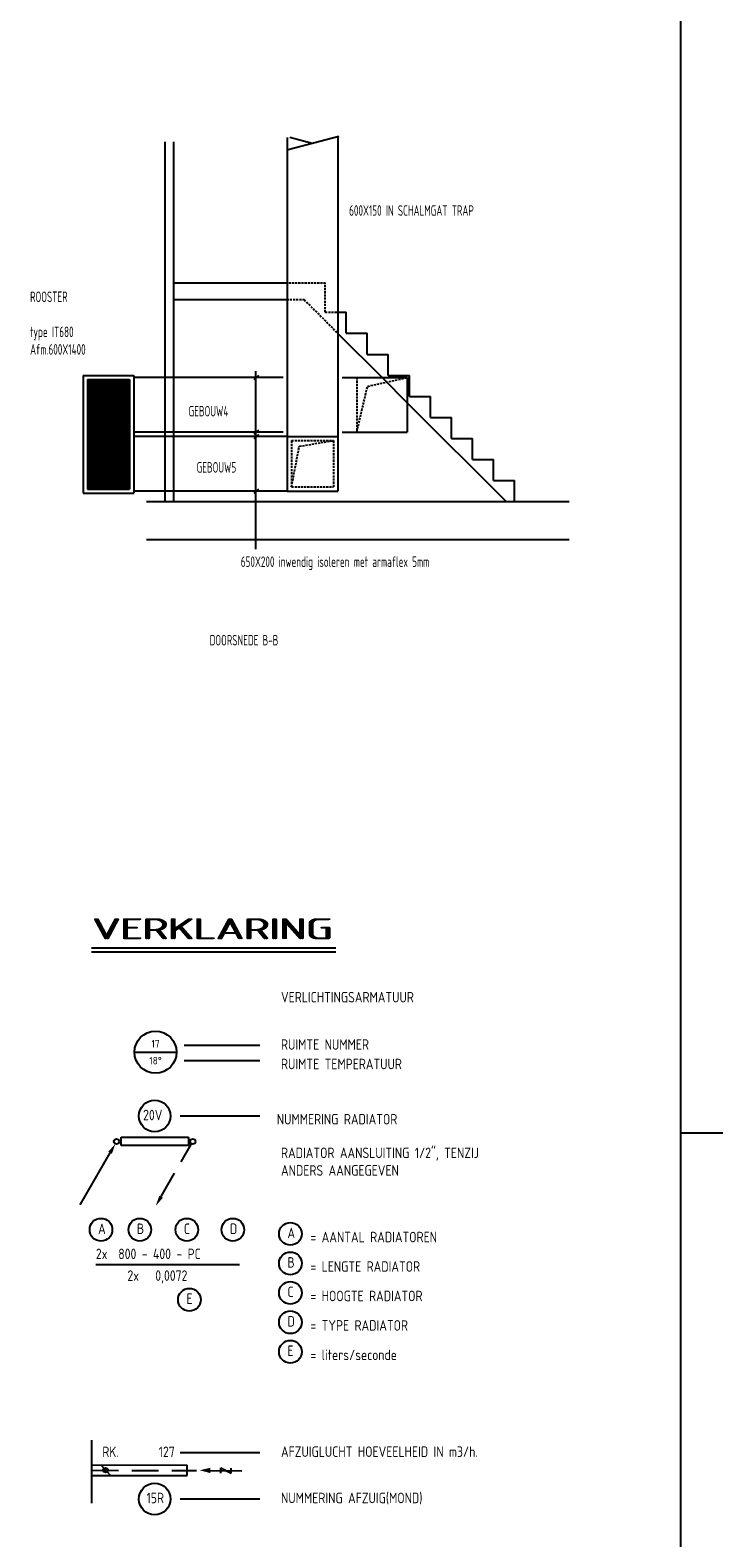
# Model space of a CAD drawing. Extents: x -132501 to 411300, y -42818 to 427495.
# Tile 207 of 256: x 166582 to 174813, y 16171 to 34084. Entities that reach past the tile are written whole.
import ezdxf
from ezdxf.enums import TextEntityAlignment as Align

# ---------------------------------------------------------------- set-up
doc = ezdxf.new("R2010")
doc.units = 0
doc.header["$LTSCALE"] = 50
doc.linetypes.add('DASHED', pattern=[0.75, 0.5, -0.25])
doc.linetypes.add('HIDDEN', pattern=[9.525, 6.35, -3.175])
doc.layers.get('0').update_dxf_attribs({"linetype": 'CONTINUOUS'})
for name, color, linetype in [('56WD', 1, 'CONTINUOUS'), ('57LB', 6, 'CONTINUOUS'), ('BOUW', 1, 'CONTINUOUS'), ('KADER', 7, 'CONTINUOUS')]:
    doc.layers.add(name, color=color, linetype=linetype)
doc.styles.add('ISO', font='iso', dxfattribs={"width": 0.7, "height": 125})
doc.styles.add('ISO25', font='ISO', dxfattribs={"width": 0.9, "height": 125})
doc.styles.add('ISO50', font='ISO', dxfattribs={"width": 0.9, "height": 250})
doc.styles.add('VU', font='iso', dxfattribs={"height": 0.2})

# ---------------------------------------------------------------- blocks, each defined once
blk = doc.blocks.new('KADERA0')
at = {"layer": 'KADER', "color": 4}
blk.add_line((1179, 10), (1179, 831), dxfattribs=at)
at = {"layer": 'KADER', "color": 1}
blk.add_line((1179, 297), (1189, 297), dxfattribs=at)
blk = doc.blocks.new('CV3')
at = {"color": 2, "linetype": 'Continuous'}
blk.add_line((-434, -754), (-77, -135), dxfattribs=at)
blk.add_circle((0, 0), 31.2, dxfattribs=at)
blk.add_solid([(-98, -122), (-55, -147), (-14, -27)], dxfattribs=at)
blk = doc.blocks.new('CVR2')
at = {"color": 2, "linetype": 'HIDDEN'}
blk.add_line((-376, -653), (-15, -28), dxfattribs=at)
at = {"color": 2, "linetype": 'Continuous'}
blk.add_circle((0, 0), 31.2, dxfattribs=at)
blk.add_solid([(-356, -668), (-399, -643), (-440, -764)], dxfattribs=at)
blk = doc.blocks.new('MR-')
at = {"color": 2, "linetype": 'Continuous'}
blk.add_line((-5, 0), (5, 0), dxfattribs=at)
blk.add_circle((0, 0), 5, dxfattribs=at)
at = {"color": 1, "linetype": 'Continuous', "style": 'VU'}
for tag, p in [('FUNCTION', (5, 2.5)), ('INFO', (5, -5))]:
    blk.add_attdef(tag, p, '', height=1.8, dxfattribs=at)
for tag, p in [('CF', (0, 2)), ('NR', (0, -2))]:
    blk.add_attdef(tag, text='', height=1.8, dxfattribs=at).set_placement(p, align=Align.MIDDLE)
blk = doc.blocks.new('AFVRE')
at = {"color": 2, "linetype": 'Continuous'}
for p, q in [((0, -2.5), (0, -10)), ((0.625, -5), (-0.625, -7.5)), ((-0.625, -5), (0.625, -5)), ((-0.625, -7.5), (0.625, -7.5))]:
    blk.add_line(p, q, dxfattribs=at)
blk.add_solid([(-0.625, -2.5), (0.625, -2.5), (0, 0)], dxfattribs=at)

msp = doc.modelspace()

# ---------------------------------------------------------------- linework, layer by layer
at = {"layer": '56WD', "color": 3, "linetype": 'Continuous'}
for p, q in [((167662.9074, 20932.3485), (168462.9074, 20932.3485)), ((167662.9074, 20832.3485), (167662.9074, 20932.3485)), ((168462.9074, 20832.3485), (167662.9074, 20832.3485)), ((168462.9074, 20932.3485), (168462.9074, 20832.3485))]:
    msp.add_line(p, q, dxfattribs=at)
at = {"layer": '57LB', "linetype": 'Continuous'}
for p, q in [((169637.9074, 32807.3485), (169637.9074, 28607.3485)), ((170250.1821, 32822.6712), (169646.4785, 32660.9093)), ((169668.2973, 32811.137), (169933.9269, 32739.9618)), ((170237.9074, 32807.3485), (170237.9074, 28607.3485)), ((167212.9074, 29982.3485), (167212.9074, 28582.3485)), ((167212.9074, 29982.3485), (167812.9074, 29982.3485)), ((167262.9074, 29932.3485), (167762.9074, 29932.3485)), ((167262.9074, 29932.3485), (167262.9074, 28632.3485)), ((167762.9074, 29932.3485), (167762.9074, 28632.3485)), ((167812.9074, 29982.3485), (167812.9074, 28582.3485)), ((169587.9074, 29957.3485), (167812.9074, 29957.3485)), ((170287.9074, 29957.3485), (171062.9074, 29957.3485)), ((171062.9074, 29957.3485), (171062.9074, 29307.3485)), ((169587.9074, 29307.3485), (167812.9074, 29307.3485)), ((169637.9074, 29257.3485), (167812.9074, 29257.3485)), ((169637.9074, 29257.3485), (170237.9074, 29257.3485)), ((170287.9074, 29307.3485), (171062.9074, 29307.3485)), ((167212.9074, 28582.3485), (167812.9074, 28582.3485)), ((167262.9074, 28632.3485), (167762.9074, 28632.3485)), ((169637.9074, 28607.3485), (167812.9074, 28607.3485)), ((169637.9074, 28607.3485), (170237.9074, 28607.3485))]:
    msp.add_line(p, q, dxfattribs=at)
at = {"layer": '57LB', "color": 2, "linetype": 'Continuous'}
for p, q in [((169244.4441, 29932.9888), (169297.4771, 29986.0218)), ((169261.6645, 30030.7884), (169261.6645, 27916.2274)), ((169244.4441, 29282.9888), (169297.4771, 29336.0218)), ((169244.4441, 29232.9888), (169297.4771, 29286.0218)), ((169244.4441, 28582.9888), (169297.4771, 28636.0218))]:
    msp.add_line(p, q, dxfattribs=at)
at = {"layer": '57LB', "linetype": 'DASHED'}
for p, q in [((170462.9074, 29957.3485), (170462.9074, 29307.3485)), ((170591.26, 29852.2959), (171062.9074, 29957.3485)), ((170462.9074, 29307.3485), (170591.26, 29852.2959)), ((169687.9074, 29207.3485), (170187.9074, 29207.3485)), ((169687.9074, 29207.3485), (169687.9074, 28657.3485)), ((169780.5371, 29141.3172), (170187.9074, 29207.3485)), ((170187.9074, 29207.3485), (170187.9074, 28657.3485)), ((169687.9074, 28657.3485), (169780.5371, 29141.3172)), ((169687.9074, 28657.3485), (170187.9074, 28657.3485))]:
    msp.add_line(p, q, dxfattribs=at)
at = {"layer": 'BOUW', "linetype": 'Continuous'}
for p, q in [((168187.9074, 28482.3485), (168187.9074, 32757.3485)), ((168287.9074, 28482.3485), (168287.9074, 32757.3485)), ((168287.9074, 31082.3485), (169618.3925, 31082.3485)), ((168287.9074, 30882.3485), (169630.8652, 30882.3485)), ((170217.0802, 30732.3485), (170337.9074, 30732.3485)), ((170337.9074, 30482.3485), (170337.9074, 30732.3485)), ((170243.1603, 30477.0956), (170766.9153, 29953.3406)), ((170337.9074, 30482.3485), (170587.9074, 30482.3485)), ((170587.9074, 30232.3485), (170587.9074, 30482.3485)), ((170587.9074, 30232.3485), (170837.9074, 30232.3485)), ((170837.9074, 29982.3485), (170837.9074, 30232.3485)), ((167262.9074, 29917.3485), (167762.9074, 29917.3485)), ((170766.9153, 29953.3406), (171063.2258, 29657.03)), ((170837.9074, 29982.3485), (171087.9074, 29982.3485)), ((171087.9074, 29732.3485), (171087.9074, 29982.3485)), ((167262.9074, 29902.3485), (167762.9074, 29902.3485)), ((167262.9074, 29887.3485), (167762.9074, 29887.3485)), ((167262.9074, 29872.3485), (167762.9074, 29872.3485)), ((167262.9074, 29857.3485), (167762.9074, 29857.3485)), ((167262.9074, 29842.3485), (167762.9074, 29842.3485)), ((167262.9074, 29827.3485), (167762.9074, 29827.3485)), ((167262.9074, 29812.3485), (167762.9074, 29812.3485)), ((167262.9074, 29797.3485), (167762.9074, 29797.3485)), ((167262.9074, 29782.3485), (167762.9074, 29782.3485)), ((167262.9074, 29767.3485), (167762.9074, 29767.3485)), ((167262.9074, 29752.3485), (167762.9074, 29752.3485)), ((167262.9074, 29737.3485), (167762.9074, 29737.3485)), ((167262.9074, 29722.3485), (167762.9074, 29722.3485)), ((167262.9074, 29707.3485), (167762.9074, 29707.3485)), ((167262.9074, 29692.3485), (167762.9074, 29692.3485)), ((167262.9074, 29677.3485), (167762.9074, 29677.3485)), ((167262.9074, 29662.3485), (167762.9074, 29662.3485)), ((167262.9074, 29647.3485), (167762.9074, 29647.3485)), ((167262.9074, 29632.3485), (167762.9074, 29632.3485)), ((167262.9074, 29617.3485), (167762.9074, 29617.3485)), ((167262.9074, 29602.3485), (167762.9074, 29602.3485)), ((167262.9074, 29587.3485), (167762.9074, 29587.3485)), ((167262.9074, 29572.3485), (167762.9074, 29572.3485)), ((167262.9074, 29557.3485), (167762.9074, 29557.3485)), ((171063.2258, 29657.03), (172237.9074, 28482.3485)), ((171087.9074, 29732.3485), (171337.9074, 29732.3485)), ((171337.9074, 29482.3485), (171337.9074, 29732.3485)), ((167262.9074, 29542.3485), (167762.9074, 29542.3485)), ((167262.9074, 29527.3485), (167762.9074, 29527.3485)), ((167262.9074, 29512.3485), (167762.9074, 29512.3485)), ((167262.9074, 29497.3485), (167762.9074, 29497.3485)), ((167262.9074, 29482.3485), (167762.9074, 29482.3485)), ((167262.9074, 29467.3485), (167762.9074, 29467.3485)), ((167262.9074, 29452.3485), (167762.9074, 29452.3485)), ((167262.9074, 29437.3485), (167762.9074, 29437.3485)), ((167262.9074, 29422.3485), (167762.9074, 29422.3485)), ((167262.9074, 29407.3485), (167762.9074, 29407.3485)), ((167262.9074, 29392.3485), (167762.9074, 29392.3485)), ((171337.9074, 29482.3485), (171587.9074, 29482.3485)), ((171587.9074, 29232.3485), (171587.9074, 29482.3485)), ((167262.9074, 29377.3485), (167762.9074, 29377.3485)), ((167262.9074, 29362.3485), (167762.9074, 29362.3485)), ((167262.9074, 29347.3485), (167762.9074, 29347.3485)), ((167262.9074, 29332.3485), (167762.9074, 29332.3485)), ((167262.9074, 29317.3485), (167762.9074, 29317.3485)), ((167262.9074, 29302.3485), (167762.9074, 29302.3485)), ((167262.9074, 29287.3485), (167762.9074, 29287.3485)), ((167262.9074, 29272.3485), (167762.9074, 29272.3485)), ((167262.9074, 29257.3485), (167762.9074, 29257.3485)), ((167262.9074, 29242.3485), (167762.9074, 29242.3485)), ((167262.9074, 29227.3485), (167762.9074, 29227.3485)), ((167262.9074, 29212.3485), (167762.9074, 29212.3485)), ((171587.9074, 29232.3485), (171837.9074, 29232.3485)), ((171837.9074, 28982.3485), (171837.9074, 29232.3485)), ((167262.9074, 29197.3485), (167762.9074, 29197.3485)), ((167262.9074, 29182.3485), (167762.9074, 29182.3485)), ((167262.9074, 29167.3485), (167762.9074, 29167.3485)), ((167262.9074, 29152.3485), (167762.9074, 29152.3485)), ((167262.9074, 29137.3485), (167762.9074, 29137.3485)), ((167262.9074, 29122.3485), (167762.9074, 29122.3485)), ((167262.9074, 29107.3485), (167762.9074, 29107.3485)), ((167262.9074, 29092.3485), (167762.9074, 29092.3485)), ((167262.9074, 29077.3485), (167762.9074, 29077.3485)), ((167262.9074, 29062.3485), (167762.9074, 29062.3485)), ((167262.9074, 29047.3485), (167762.9074, 29047.3485)), ((167262.9074, 29032.3485), (167762.9074, 29032.3485)), ((167262.9074, 29017.3485), (167762.9074, 29017.3485)), ((167262.9074, 29002.3485), (167762.9074, 29002.3485)), ((167262.9074, 28987.3485), (167762.9074, 28987.3485)), ((167262.9074, 28972.3485), (167762.9074, 28972.3485)), ((167262.9074, 28957.3485), (167762.9074, 28957.3485)), ((167262.9074, 28942.3485), (167762.9074, 28942.3485)), ((167262.9074, 28927.3485), (167762.9074, 28927.3485)), ((167262.9074, 28912.3485), (167762.9074, 28912.3485)), ((167262.9074, 28897.3485), (167762.9074, 28897.3485)), ((167262.9074, 28882.3485), (167762.9074, 28882.3485)), ((167262.9074, 28867.3485), (167762.9074, 28867.3485)), ((167262.9074, 28852.3485), (167762.9074, 28852.3485)), ((171837.9074, 28982.3485), (172087.9074, 28982.3485)), ((172087.9074, 28732.3485), (172087.9074, 28982.3485)), ((167262.9074, 28837.3485), (167762.9074, 28837.3485)), ((167262.9074, 28822.3485), (167762.9074, 28822.3485)), ((167262.9074, 28807.3485), (167762.9074, 28807.3485)), ((167262.9074, 28792.3485), (167762.9074, 28792.3485)), ((167262.9074, 28777.3485), (167762.9074, 28777.3485)), ((167262.9074, 28762.3485), (167762.9074, 28762.3485)), ((167262.9074, 28747.3485), (167762.9074, 28747.3485)), ((167262.9074, 28732.3485), (167762.9074, 28732.3485)), ((167262.9074, 28717.3485), (167762.9074, 28717.3485)), ((167262.9074, 28702.3485), (167762.9074, 28702.3485)), ((167262.9074, 28687.3485), (167762.9074, 28687.3485)), ((167262.9074, 28672.3485), (167762.9074, 28672.3485)), ((172087.9074, 28732.3485), (172337.9074, 28732.3485)), ((172337.9074, 28482.3485), (172337.9074, 28732.3485)), ((167262.9074, 28657.3485), (167762.9074, 28657.3485)), ((167262.9074, 28642.3485), (167762.9074, 28642.3485)), ((167962.9074, 28482.3485), (172987.9074, 28482.3485)), ((167962.9074, 28032.3485), (172987.9074, 28032.3485))]:
    msp.add_line(p, q, dxfattribs=at)
at = {"layer": 'BOUW', "linetype": 'DASHED'}
for p, q in [((169618.3925, 31082.3485), (170087.9074, 31082.3485)), ((170087.9074, 30732.3485), (170087.9074, 31082.3485)), ((169630.8652, 30882.3485), (169837.9074, 30882.3485)), ((169837.9074, 30882.3485), (170243.1603, 30477.0956)), ((170087.9074, 30732.3485), (170217.0802, 30732.3485))]:
    msp.add_line(p, q, dxfattribs=at)
at = {"layer": 'KADER', "color": 1, "linetype": 'Continuous'}
for p, q in [((167312.9074, 23182.3485), (170212.9074, 23182.3485)), ((169312.9074, 22020.0734), (168412.9074, 22020.0734)), ((169312.9074, 21838.2203), (168412.9074, 21838.2203)), ((169312.9074, 21182.3485), (168362.9074, 21182.3485)), ((167362.9074, 19418.5875), (169068.6941, 19418.5875)), ((169312.9074, 17182.3485), (168362.9074, 17182.3485)), ((169312.9074, 16632.3485), (168362.9074, 16632.3485))]:
    msp.add_line(p, q, dxfattribs=at)
at = {"layer": 'KADER', "color": 4, "linetype": 'Continuous'}
msp.add_line((167312.9074, 23132.3485), (170212.9074, 23132.3485), dxfattribs=at)
at = {"layer": 'KADER', "color": 5, "linetype": 'Continuous'}
for p, q in [((167312.9074, 17332.3485), (167312.9074, 16582.3485)), ((167312.9074, 17037.4727), (168447.5073, 17035.7353)), ((167312.9074, 16912.4725), (168447.6723, 16910.7349))]:
    msp.add_line(p, q, dxfattribs=at)
at = {"layer": 'KADER', "color": 3, "linetype": 'Continuous'}
msp.add_line((167425.5604, 17034.2701), (167532.554, 16914.988), dxfattribs=at)
at = {"layer": 'KADER', "color": 2, "linetype": 'Continuous'}
msp.add_line((168447.6723, 16910.7349), (168447.5073, 17035.7353), dxfattribs=at)
at = {"layer": 'KADER', "color": 1, "linetype": 'HIDDEN'}
msp.add_line((167312.9074, 16973.1604), (168557.4787, 16971.2546), dxfattribs=at)
at = {"layer": 'KADER', "color": 2, "linetype": 'Continuous'}
for centre, radius in [((168062.9074, 21182.3485), 187.5), ((167479.0572, 16974.6291), 27.5), ((167479.0572, 16974.6291), 22.5), ((167479.0572, 16974.6291), 17.5), ((167479.0572, 16974.6291), 12.5), ((167479.0572, 16974.6291), 7.5), ((168062.9074, 16632.3485), 187.5)]:
    msp.add_circle(centre, radius, dxfattribs=at)
at = {"layer": 'KADER', "color": 1, "linetype": 'Continuous'}
for centre in [(167424.0412, 19832.3485), (167884.9943, 19832.3485), (168443.2102, 19832.3485), (168990.3491, 19832.3485), (169674.0412, 19782.3485), (169674.0412, 19432.3485), (169674.0412, 19082.3485), (168474.039, 19000.5627), (169674.0412, 18732.3485), (169674.0412, 18382.3485)]:
    msp.add_circle(centre, 134.6291, dxfattribs=at)

# ---------------------------------------------------------------- block references
at = {"layer": '56WD', "linetype": 'Continuous'}
for name, p in [('CV3', (167608.7941, 20880.0621)), ('CVR2', (168515.4682, 20880.0621))]:
    msp.add_blockref(name, p, dxfattribs=at)
at = {"layer": '57LB', "linetype": 'Continuous', "xscale": 50, "yscale": 50, "zscale": 50}
msp.add_blockref('MR-', (168071.6313, 21940.9183), dxfattribs=at).add_auto_attribs({'CF': '17', 'NR': '18%%D'})
at = {"layer": 'KADER', "color": 2, "linetype": 'Continuous', "xscale": 50, "yscale": 50, "zscale": 50}
msp.add_blockref('KADERA0', (115362.9074, 6132.3485), dxfattribs=at)
at = {"layer": 'KADER', "linetype": 'Continuous', "xscale": 50.00000000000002, "yscale": 50.00000000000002, "zscale": 50.00000000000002, "rotation": 89.21899981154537}
msp.add_blockref('AFVRE', (168596.704, 16973.7898), dxfattribs=at)

# ---------------------------------------------------------------- texts
at = {"layer": '57LB', "color": 2, "linetype": 'Continuous', "style": 'ISO', "width": 0.7}
for s, p in [('600X150 IN SCHALMGAT TRAP', (170372.5167, 31879.1647)), ('ROOSTER', (166581.7732, 30853.8877)), ('type IT680', (166581.7732, 30437.2211)), ('Afm.600X1400', (166581.7732, 30228.8877)), ('GEBOUW4', (168465.2244, 29494.7996)), ('GEBOUW5', (168560.589, 28827.1774)), ('650X200 inwendig isoleren met armaflex 5mm', (169085.0944, 27706.5258))]:
    msp.add_text(s, height=125, dxfattribs=at).set_placement(p)
at = {"layer": '57LB', "linetype": 'Continuous', "style": 'ISO', "width": 0.7}
msp.add_text('DOORSNEDE B-B', height=125, dxfattribs=at).set_placement((168715.9394, 26773.6824))
at = {"layer": 'KADER', "color": 4, "linetype": 'Continuous', "style": 'ISO50', "width": 1.425}
for p, p2 in [((167312.9074, 23282.3485), (170162.9074, 23282.3485)), ((167336.4462, 23282.3485), (170186.4462, 23282.3485))]:
    msp.add_text('VERKLARING', height=250, dxfattribs=at).set_placement(p, p2, align=Align.FIT)
at = {"layer": 'KADER', "color": 2, "linetype": 'Continuous', "style": 'ISO25', "width": 0.9}
for s, p in [('VERLICHTINGSARMATUUR', (169562.9074, 22532.3485)), ('RUIMTE NUMMER', (169562.9074, 21970.0734)), ('RUIMTE TEMPERATUUR', (169562.9074, 21738.2203)), ('20V', (167924.4701, 21132.3485)), ('NUMMERING RADIATOR', (169512.9074, 21082.3485)), ('RADIATOR AANSLUITING 1/2", TENZIJ', (169562.9074, 20682.3485)), ('ANDERS AANGEGEVEN', (169562.9074, 20474.0152)), ('A', (167389.3739, 19780.8858)), ('B', (167850.327, 19780.8858)), ('C', (168408.5428, 19780.8858)), ('D', (168955.6818, 19780.8858)), ('A', (169639.3739, 19730.8858)), ('= AANTAL RADIATOREN', (169912.9074, 19682.3485)), ('2x  800 - 400 - PC', (167362.9074, 19482.3485)), ('2x   0,0072', (167738.0634, 19224.0152)), ('B', (169639.3739, 19380.8858)), ('= LENGTE RADIATOR', (169912.9074, 19332.3485)), ('E', (168439.3717, 18949.1)), ('C', (169639.3739, 19030.8858)), ('= HOOGTE RADIATOR', (169912.9074, 18982.3485)), ('D', (169639.3739, 18680.8858)), ('= TYPE RADIATOR', (169912.9074, 18632.3485)), ('E', (169639.3739, 18330.8858)), ('= liters/seconde', (169912.9074, 18282.3485)), ('RK.', (167439.5588, 17130.4649)), ('127', (168110.1951, 17130.4649)), ('AFZUIGLUCHT HOEVEELHEID IN m3/h.', (169562.9074, 17132.3485)), ('15R', (167965.3602, 16582.3485)), ('NUMMERING AFZUIG(MOND)', (169562.9074, 16582.3485))]:
    msp.add_text(s, height=125, dxfattribs=at).set_placement(p)

doc.saveas('drawing.dxf')
